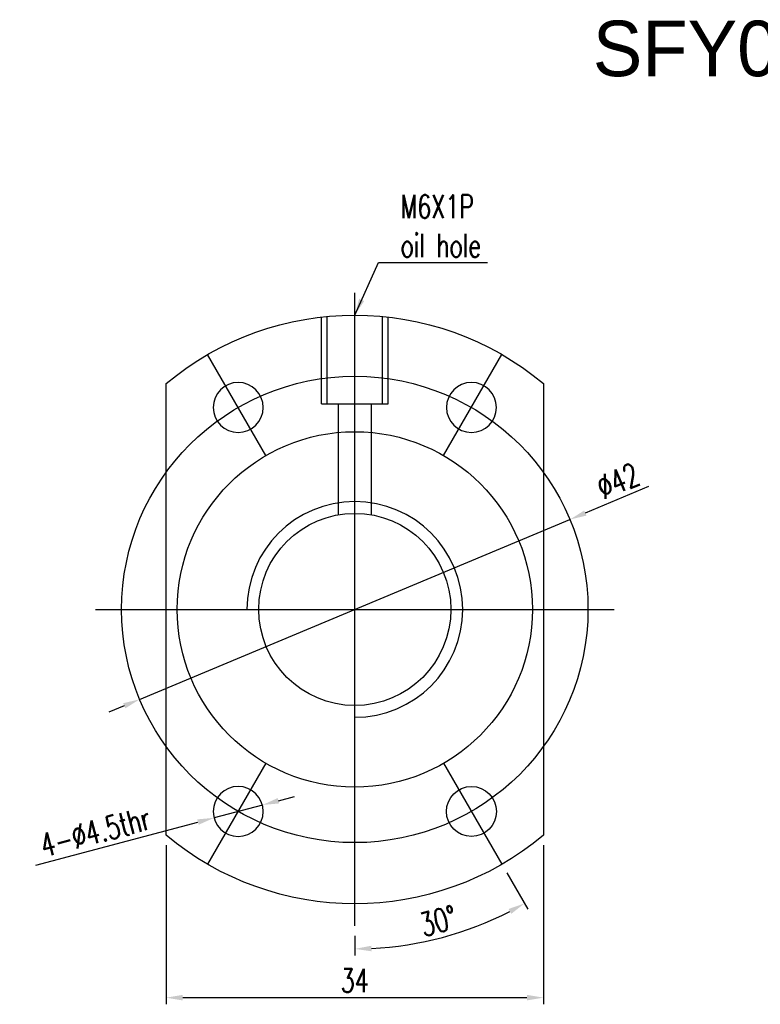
# Model space of a CAD drawing. Header units: millimetres. Extents: x -5 to 133, y 7 to 96.
# Tile 1 of 53: x -5 to 62, y 7 to 96. Entities that reach past the tile are written whole.
import ezdxf

# ---------------------------------------------------------------- set-up
doc = ezdxf.new("R2010")
doc.units = ezdxf.units.MM
doc.header["$LTSCALE"] = 0.1
doc.layers.get('DEFPOINTS').update_dxf_attribs({"linetype": 'CONTINUOUS'})
doc.layers.add('layer 1', color=7, linetype='CONTINUOUS')
doc.styles.add('DIM-7', font='SIMPLEX.shx', dxfattribs={"width": 0.7, "bigfont": 'chineset.shx'})
doc.dimstyles.new('CNS', dxfattribs={"dimtxt": 3.5, "dimasz": 2.5, "dimexe": 1, "dimexo": 1.5, "dimgap": 0.09, "dimtad": 0, "dimdsep": 46, "dimtxsty": 'DIM-7', "dimcen": 0.09, "dimclrd": 1, "dimclre": 1, "dimclrt": 4, "dimadec": 0, "dimazin": 0, "dimtfac": 1, "dimtix": 1, "dimtmove": 2, "dimatfit": 3, "dimfxl": 1, "dimtvp": 0.971429, "dimtolj": 1, "dimarcsym": 0})

# ---------------------------------------------------------------- blocks, each defined once
blk = doc.blocks.new('*D2')
at = {"layer": 'DEFPOINTS', "color": 0, "transparency": 16777216}
for p in [(8.294, 22.371), (42.294, 22.371), (42.294, 7.745)]:
    blk.add_point(p, dxfattribs=at)
at = {"layer": 'layer 1', "lineweight": -2, "transparency": 16777216}
for p, q in [((8.294, 21.471), (8.294, 7.145)), ((42.294, 21.471), (42.294, 7.145)), ((9.794, 7.745), (40.794, 7.745))]:
    blk.add_line(p, q, dxfattribs=at)
at = {"layer": 'layer 1', "transparency": 16777216}
for points in [[(9.794, 7.995), (9.794, 7.495), (8.294, 7.745)], [(40.794, 7.995), (40.794, 7.495), (42.294, 7.745)]]:
    blk.add_solid(points, dxfattribs=at)
at = {"layer": 'layer 1', "transparency": 16777216, "insert": (25.294, 9.275), "char_height": 2.1, "attachment_point": 5, "style": 'DIM-7'}
blk.add_mtext('\\A1;34', dxfattribs=at)
blk = doc.blocks.new('*D3')
at = {"layer": 'DEFPOINTS', "color": 0, "transparency": 16777216}
for p in [(16.969, 25.089), (12.619, 23.936)]:
    blk.add_point(p, dxfattribs=at)
at = {"layer": 'layer 1', "lineweight": -2, "transparency": 16777216}
for p, q in [((18.419, 25.474), (19.869, 25.858)), ((16.969, 25.089), (12.619, 23.936)), ((-3.425, 19.682), (11.169, 23.552))]:
    blk.add_line(p, q, dxfattribs=at)
at = {"layer": 'layer 1', "transparency": 16777216}
for points in [[(18.355, 25.715), (18.483, 25.232), (16.969, 25.089)], [(11.105, 23.793), (11.233, 23.31), (12.619, 23.936)]]:
    blk.add_solid(points, dxfattribs=at)
at = {"layer": 'layer 1', "transparency": 16777216, "insert": (1.925, 22.683), "char_height": 2.1, "attachment_point": 5, "rotation": 14.84949, "style": 'DIM-7'}
blk.add_mtext('\\A1;4-∅4.5thr', dxfattribs=at)
blk = doc.blocks.new('*D4')
at = {"layer": 'DEFPOINTS', "color": 0, "transparency": 16777216}
for p in [(25.294, 71.199), (33.294, 28.843), (38.544, 19.75), (25.294, 14.199), (30.602, 12.597)]:
    blk.add_point(p, dxfattribs=at)
at = {"layer": 'layer 1', "lineweight": -2, "transparency": 16777216}
for p, q in [((38.994, 18.97), (40.877, 15.708)), ((25.294, 13.299), (25.294, 11.533))]:
    blk.add_line(p, q, dxfattribs=at)
blk.add_arc((25.294, 42.699), 30.567, 272.81196, 297.18804, dxfattribs=at)
at = {"layer": 'layer 1', "transparency": 16777216}
for points in [[(39.141, 15.729), (39.38, 15.29), (40.577, 16.228)], [(26.8, 11.919), (26.787, 12.419), (25.294, 12.133)]]:
    blk.add_solid(points, dxfattribs=at)
at = {"layer": 'layer 1', "transparency": 16777216, "insert": (32.809, 14.652), "char_height": 2.1, "attachment_point": 5, "rotation": 15, "style": 'DIM-7'}
blk.add_mtext('\\A1;30°', dxfattribs=at)
blk = doc.blocks.new('*D11')
at = {"layer": 'DEFPOINTS', "color": 0, "transparency": 16777216}
for p in [(44.67, 50.796), (5.918, 34.603)]:
    blk.add_point(p, dxfattribs=at)
at = {"layer": 'layer 1', "lineweight": -2, "transparency": 16777216}
for p, q in [((51.747, 53.753), (46.054, 51.374)), ((5.918, 34.603), (44.67, 50.796)), ((4.533, 34.024), (3.149, 33.446))]:
    blk.add_line(p, q, dxfattribs=at)
at = {"layer": 'layer 1', "transparency": 16777216}
for points in [[(45.958, 51.605), (46.151, 51.143), (44.67, 50.796)], [(4.437, 34.255), (4.63, 33.794), (5.918, 34.603)]]:
    blk.add_solid(points, dxfattribs=at)
at = {"layer": 'layer 1', "transparency": 16777216, "insert": (49.003, 54.264), "char_height": 2.1, "attachment_point": 5, "rotation": 22.6779, "style": 'DIM-7'}
blk.add_mtext('\\A1;∅42', dxfattribs=at)

msp = doc.modelspace()

# ---------------------------------------------------------------- linework, layer by layer
at = {"layer": 'layer 1'}
for p, q in [((25.294, 14.199), (25.294, 71.199)), ((22.294, 61.199), (22.294, 69.029)), ((22.794, 61.199), (22.794, 69.029)), ((27.794, 61.199), (27.794, 69.029)), ((28.294, 61.199), (28.294, 69.029)), ((17.294, 56.556), (12.044, 65.649)), ((33.294, 56.556), (38.544, 65.649)), ((22.294, 61.199), (28.294, 61.199)), ((23.794, 61.199), (23.794, 51.221)), ((26.794, 51.219), (26.794, 61.199)), ((1.944, 42.699), (48.644, 42.699)), ((17.294, 28.843), (12.044, 19.75)), ((33.294, 28.843), (38.544, 19.75))]:
    msp.add_line(p, q, dxfattribs=at)
at = {"layer": 'layer 1', "linetype": 'Continuous'}
for p, q in [((8.294, 22.371), (8.294, 63.028)), ((42.294, 63.028), (42.294, 22.371))]:
    msp.add_line(p, q, dxfattribs=at)
at = {"layer": 'layer 1'}
for radius in [21, 16, 8.65]:
    msp.add_circle((25.294, 42.699), radius, dxfattribs=at)
at = {"layer": 'layer 1', "linetype": 'Continuous', "extrusion": (0, 0, -1)}
for centre in [(-14.794, 60.886), (-35.794, 60.886), (-14.794, 24.513)]:
    msp.add_circle(centre, 2.25, dxfattribs=at)
at = {"layer": 'layer 1', "linetype": 'Continuous'}
msp.add_circle((35.794, 24.513), 2.25, dxfattribs=at)
at = {"layer": 'layer 1', "linetype": 'Continuous', "extrusion": (0, 0, -1)}
for start, end in [(50.09553, 129.90447), (230.09553, 309.90447)]:
    msp.add_arc((-25.294, 42.699), 26.5, start, end, dxfattribs=at)
at = {"layer": 'layer 1'}
msp.add_arc((25.294, 42.699), 9.715, 270, 180, dxfattribs=at)

# ---------------------------------------------------------------- texts
msp.add_text('SFY01616-3.6', height=5, dxfattribs=at).set_placement((46.727, 90.707))
at = {"layer": 'layer 1', "insert": (29.415, 74.417), "char_height": 2.1, "attachment_point": 7, "style": 'DIM-7'}
msp.add_mtext('\\A1;M6X1P\\Poil hole', dxfattribs=at)

# ---------------------------------------------------------------- dimensions: what is measured, and where the dimension line sits
at = {"layer": 'layer 1'}
dim = msp.add_angular_dim_2l(base=(30.602, 12.597), line1=((25.294, 14.199), (25.294, 71.199)), line2=((33.294, 28.843), (38.544, 19.75)), dimstyle='CNS', override={"dimscale": 0.6, "dimgap": 0.8, "dimtad": 1, "dimclrd": 256, "dimclre": 256, "dimclrt": 256, "dimadec": 2, "dimazin": 2, "dimtmove": 1}, dxfattribs=at)
dim.commit()
dim.dimension.update_dxf_attribs({"geometry": '*D4', "text_midpoint": (32.809, 14.652)})
dim = msp.add_diameter_dim_2p(p1=(5.918, 34.603), p2=(44.67, 50.796), dimstyle='CNS', override={"dimscale": 0.6, "dimgap": 0.8, "dimtad": 1, "dimclrd": 256, "dimclre": 256, "dimclrt": 256, "dimadec": 2, "dimazin": 2, "dimtmove": 1}, dxfattribs=at)
dim.commit()
dim.dimension.update_dxf_attribs({"geometry": '*D11', "text_midpoint": (49.003, 54.264)})
dim = msp.add_diameter_dim_2p(p1=(16.969, 25.089), p2=(12.619, 23.936), text='4-<>thr', dimstyle='CNS', override={"dimscale": 0.6, "dimgap": 0.8, "dimtad": 1, "dimclrd": 256, "dimclre": 256, "dimclrt": 256, "dimadec": 2, "dimazin": 2, "dimtmove": 1}, dxfattribs=at)
dim.commit()
dim.dimension.update_dxf_attribs({"geometry": '*D3', "text_midpoint": (2.317, 21.205), "dimtype": 163})
dim = msp.add_linear_dim(base=(42.294, 7.745), p1=(8.294, 22.371), p2=(42.294, 22.371), dimstyle='CNS', override={"dimscale": 0.6, "dimgap": 0.8, "dimtad": 1, "dimclrd": 256, "dimclre": 256, "dimclrt": 256, "dimadec": 2, "dimazin": 2, "dimtmove": 1}, dxfattribs=at)
dim.commit()
dim.dimension.update_dxf_attribs({"geometry": '*D2', "text_midpoint": (25.294, 9.275)})

# ---------------------------------------------------------------- leaders
at = {"layer": 'layer 1', "annotation_type": 0, "has_hookline": 1, "hookline_direction": 0, "text_width": 7.84}
msp.add_leader([(25.294, 69.199), (27.435, 73.937), (28.935, 73.937)], dimstyle='CNS', override={"dimscale": 0.6, "dimgap": 0.8, "dimtad": 1, "dimclrd": 256, "dimclre": 256, "dimclrt": 256, "dimadec": 2, "dimazin": 2, "dimtmove": 1}, dxfattribs=at)

doc.saveas('drawing.dxf')
